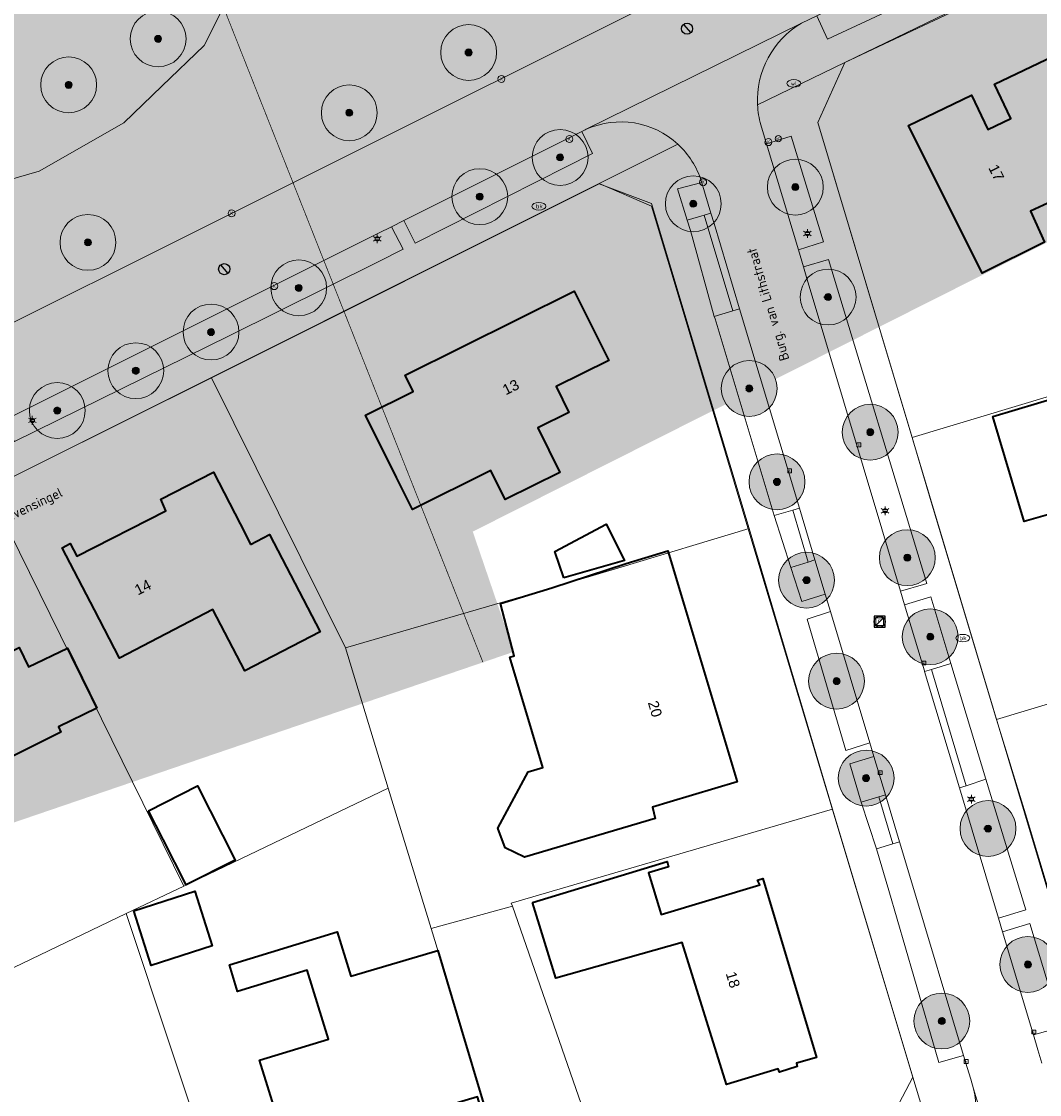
# Model space of a CAD drawing. Header units: metres. Extents: x 163628 to 167676, y 402708 to 405373.
# Tile 112 of 256: x 165270 to 165343, y 403718 to 403795. Entities that reach past the tile are written whole.
import ezdxf
from ezdxf.enums import TextEntityAlignment as Align

# ---------------------------------------------------------------- set-up
doc = ezdxf.new("R2010")
doc.units = ezdxf.units.M
doc.linetypes.add('X-CA190022.004-UO-TXT_Tekst 1op200$0$AL-TEKENBLADGRENS', pattern=[11.5, 2.5, -1.5, 1, -1.5, 1, -1.5, 2.5])
doc.layers.get('0').update_dxf_attribs({"lineweight": 25})
for name, color, linetype, lineweight in [('X-CA190022.004-UO-BGT_Ondergrond$0$B-WE-KL-WATER_PUT-S', 170, 'Continuous', 25), ('X-CA190022.004-UO-BGT_Ondergrond$0$GE_203_VGOHaag_Lijn_GEM', 253, 'X-CA190022.004-UO-BGT_Ondergrond$0$Heg', 9), ('X-CA190022.004-UO-BGT_Ondergrond$0$GE_314_WGDRijbaanLokaleweg_Vlak_GEM', 253, 'Continuous', 9), ('X-CA190022.004-UO-BGT_Ondergrond$0$GE_317_WGDVoetpad_Vlak_GEM', 253, 'Continuous', 9), ('X-CA190022.004-UO-BGT_Ondergrond$0$GE_322_WGDInrit_Vlak_GEM', 253, 'Continuous', 9), ('X-CA190022.004-UO-BGT_Ondergrond$0$GE_366_OWGBerm_groenvoorziening_Vlak_GEM', 253, 'Continuous', 9), ('X-CA190022.004-UO-BGT_Ondergrond$0$GE_367_OWGBerm_groenvoorziening_grasenk_GEM', 253, 'Continuous', 9), ('X-CA190022.004-UO-BGT_Ondergrond$0$GE_401_OTDErf_Vlak_GEM', 253, 'Continuous', 9), ('X-CA190022.004-UO-BGT_Ondergrond$0$GE_4502_GBKN_Huisnummer_Lijn_GEM', 7, 'Continuous', 9), ('X-CA190022.004-UO-BGT_Ondergrond$0$GE_478_BTDGroenvoorziening_bosplantsoen_GEM', 253, 'Continuous', 9), ('X-CA190022.004-UO-BGT_Ondergrond$0$GE_601_PNDgrondvlakpand_Vlak_MV_GEM', 34, 'Continuous', 35), ('X-CA190022.004-UO-BGT_Ondergrond$0$GE_814_BRDVerkeersbord_Punt_GEM', 253, 'Continuous', 9), ('X-CA190022.004-UO-BGT_Ondergrond$0$GE_861_PALLichtmast_Punt_GEM', 253, 'Continuous', 9), ('X-CA190022.004-UO-BGT_Ondergrond$0$GE_882_PutBrandkraan_Punt_GEM', 253, 'Continuous', 9), ('X-CA190022.004-UO-BGT_Ondergrond$0$GE_885_PutInspectieofRioolput_Punt_GEM', 253, 'Continuous', 9), ('X-CA190022.004-UO-BGT_Ondergrond$0$GE_886_PutKolk_Punt_GEM', 253, 'Continuous', 9), ('X-CA190022.004-UO-BGT_Ondergrond$0$N-WE-RI-PUT_INSPECTIE-S', 253, 'Continuous', 9), ('X-CA190022.004-UO-DWM_Beplanting$0$B-WE-GR-BOOM-S AFKOMSTIG UIT BGT', 252, 'Continuous', 0), ('X-CA190022.004-UO-KAD_Percelen$0$B-WE-KG-GRENS_PERCEEL-GV', 150, 'Continuous', 9), ('X-CA190022.004-UO-TXT_Tekst 1op200$0$X-XX-AL-T35', 7, 'Continuous', 35), ('X-CA190022.004-UO-TXT_Tekst 1op200$0$X-XX-AL-TEKENBLADGRENS-G', 7, 'X-CA190022.004-UO-TXT_Tekst 1op200$0$AL-TEKENBLADGRENS', 35), ('X-CA190022.004-UO-WHM_Putten en kolken combi$0$KOLK BGT', 253, 'Continuous', 0), ('X-CA190022.004-UO-WHM_Putten en kolken combi$0$PUTRAND ONDERLEGGER GEMEENTE', 253, 'Continuous', 25), ('X-CA190022.004-UO-WHM_Riolering gemeente_NLCS$0$B-WE-RI-PUT-S', 214, 'Continuous', 15)]:
    doc.layers.add(name, color=color, linetype=linetype, lineweight=lineweight)
doc.layers.add('X-CA190022.004-UO-DWM_Beplanting$0$B-WE-GR-BOOM-S AFKOMSTIG UIT BOMENBESTAND GEMEENTE', color=252, linetype='Continuous')
doc.layers.add('X-CA190022.004-UO-DWM_Beplanting$0$N-GV-GR-GRAS-A-200', color=7, linetype='Continuous')
doc.layers.add('X-CA190022.004-UO-TXT_Tekst 1op200$0$X-XX-AL-VERWIJZING-V', color=253, linetype='Continuous', lineweight=0, transparency=0.4)
doc.styles.add('X-CA190022.004-UO-BGT_Ondergrond$0$BGT_NAR', font='arial.ttf', dxfattribs={"height": 1})
doc.styles.add('X-CA190022.004-UO-BGT_Ondergrond$0$NLCS-ISO', font='NLCS-ISO.ttf')
doc.styles.add('X-CA190022.004-UO-TXT_Tekst 1op200$0$NLCS-ISO-M200-T35', font='NLCS-ISO.ttf', dxfattribs={"height": 0.7})
doc.styles.add('X-CA190022.004-UO-WHM_Putten en kolken combi$0$ISOCPEUR 9 PT', font='isocpeur.ttf', dxfattribs={"height": 2.4402})
doc.linetypes.add('X-CA190022.004-UO-BGT_Ondergrond$0$Heg', pattern='A,5,-1.5,[2,dgnlstyle-meierijstad.shx,S=0.007937,R=45,X=0,Y=0],-1.5', length=8)

# ---------------------------------------------------------------- blocks, each defined once
blk = doc.blocks.new('X-CA190022.004-UO-BGT_Ondergrond$0$SRI-KOLK-SO')
at = {"color": 0, "linetype": 'ByBlock', "lineweight": 18}
blk.add_lwpolyline([(-1.125, -1.125), (1.125, -1.125), (1.125, 1.125), (-1.125, 1.125)], close=True, dxfattribs=at)
at = {"color": 0, "linetype": 'ByBlock', "lineweight": 18, "style": 'X-CA190022.004-UO-BGT_Ondergrond$0$NLCS-ISO'}
blk.add_text('k', height=1.5, dxfattribs=at).set_placement((0, 0), align=Align.MIDDLE_CENTER)
blk = doc.blocks.new('X-CA190022.004-UO-BGT_Ondergrond$0$IMGEOKolk')
at = {"xscale": 5, "yscale": 5, "zscale": 5}
blk.add_blockref('X-CA190022.004-UO-BGT_Ondergrond$0$SRI-KOLK-SO', (0, 0), dxfattribs=at)
blk = doc.blocks.new('X-CA190022.004-UO-BGT_Ondergrond$0$SKL-WATER_BRANDKRAAN_BRANDPUT-SO')
at = {"color": 0, "linetype": 'ByBlock', "lineweight": 18}
blk.add_ellipse((0, 0), major_axis=(2.5, 0), ratio=0.54, dxfattribs=at)
at = {"color": 0, "linetype": 'ByBlock', "lineweight": 18, "style": 'X-CA190022.004-UO-BGT_Ondergrond$0$NLCS-ISO'}
blk.add_text('bk', height=1.5, dxfattribs=at).set_placement((0.16, 0), align=Align.MIDDLE_CENTER)
blk = doc.blocks.new('X-CA190022.004-UO-BGT_Ondergrond$0$IMGEOBrandkraanput')
at = {"xscale": 5, "yscale": 5, "zscale": 5}
blk.add_blockref('X-CA190022.004-UO-BGT_Ondergrond$0$SKL-WATER_BRANDKRAAN_BRANDPUT-SO', (0, 0), dxfattribs=at)
blk = doc.blocks.new('X-CA190022.004-UO-BGT_Ondergrond$0$SIE-WEG_PAAL_VERKEERSBORD-SO')
at = {"linetype": 'ByBlock', "lineweight": 18}
blk.add_circle((0, 0), 1.5, dxfattribs=at)
at = {"linetype": 'ByBlock', "lineweight": 18, "style": 'X-CA190022.004-UO-BGT_Ondergrond$0$NLCS-ISO'}
blk.add_text('vb', height=1.5, dxfattribs=at).set_placement((0, 0.13), align=Align.MIDDLE_CENTER)
blk = doc.blocks.new('X-CA190022.004-UO-BGT_Ondergrond$0$IMGEOVerkeersbord')
at = {"xscale": 5, "yscale": 5, "zscale": 5}
blk.add_blockref('X-CA190022.004-UO-BGT_Ondergrond$0$SIE-WEG_PAAL_VERKEERSBORD-SO', (0, 0), dxfattribs=at)
blk = doc.blocks.new('X-CA190022.004-UO-BGT_Ondergrond$0$N-SIE-WEG_LICHTMAST-SO')
h = blk.add_hatch(color=256)
h.paths.add_polyline_path([(1.16, 0.5, 0.658505), (-1.16, 0.5)])
h.paths.add_polyline_path([(-1.16, -0.5, 0.658505), (1.16, -0.5)])
at = {"flags": 128}
for points in [[(-2.19, 1.27), (-1.1, 0.63)], [(-1.16, 0.5), (1.16, 0.5)], [(0, 1.27), (0, 2.53)], [(1.1, 0.63), (2.19, 1.27)], [(-2.19, -1.27), (-1.1, -0.63)], [(-1.16, -0.5), (1.16, -0.5)], [(0, -1.27), (0, -2.53)], [(2.19, -1.27), (1.1, -0.63)]]:
    blk.add_lwpolyline(points, dxfattribs=at)
at = {"ltscale": 0.5}
blk.add_circle((0, 0), 1.27, dxfattribs=at)
at = {"style": 'X-CA190022.004-UO-BGT_Ondergrond$0$NLCS-ISO'}
blk.add_attdef('TYPE', text='', height=1.8, dxfattribs=at).set_placement((0, 2.53), align=Align.BOTTOM_CENTER)
blk = doc.blocks.new('X-CA190022.004-UO-BGT_Ondergrond$0$IMGEOLichtmastpaal')
at = {"xscale": 5, "yscale": 5, "zscale": 5}
blk.add_blockref('X-CA190022.004-UO-BGT_Ondergrond$0$N-SIE-WEG_LICHTMAST-SO', (0, 6.4), dxfattribs=at)
blk = doc.blocks.new('X-CA190022.004-UO-BGT_Ondergrond$0$SRI-PUT_INSPECTIEPUT_RIOOLPUT-SO')
at = {"color": 0, "linetype": 'ByBlock', "lineweight": 18}
blk.add_lwpolyline([(-1.12, -1.12), (1.12, -1.12), (1.12, 1.12), (-1.12, 1.12)], close=True, dxfattribs=at)
at = {"color": 0, "linetype": 'ByBlock', "lineweight": 18, "style": 'X-CA190022.004-UO-BGT_Ondergrond$0$NLCS-ISO'}
blk.add_text('r', height=1.5, dxfattribs=at).set_placement((0, 0.28), align=Align.MIDDLE_CENTER)
blk = doc.blocks.new('X-CA190022.004-UO-BGT_Ondergrond$0$IMGEOInspectierioolput')
at = {"layer": 'X-CA190022.004-UO-BGT_Ondergrond$0$N-WE-RI-PUT_INSPECTIE-S', "xscale": 10, "yscale": 10, "zscale": 10}
blk.add_blockref('X-CA190022.004-UO-BGT_Ondergrond$0$SRI-PUT_INSPECTIEPUT_RIOOLPUT-SO', (0, 0), dxfattribs=at)
blk = doc.blocks.new('X-CA190022.004-UO-BGT_Ondergrond$0$SKL-WATER_WATERLEIDINGPUT-SO')
at = {"color": 0, "linetype": 'ByBlock', "lineweight": 18}
blk.add_ellipse((0, 0), major_axis=(2.5, 0), ratio=0.54, dxfattribs=at)
at = {"color": 0, "linetype": 'ByBlock', "lineweight": 18, "style": 'X-CA190022.004-UO-BGT_Ondergrond$0$NLCS-ISO'}
blk.add_text('wl', height=1.5, dxfattribs=at).set_placement((0, 0), align=Align.MIDDLE_CENTER)
blk = doc.blocks.new('X-CA190022.004-UO-WHM_Riolering gemeente_NLCS$0$B-SRI-PUT_BETON-SO')
blk.add_line((-1.41, -1.41), (1.41, 1.41))
at = {"lineweight": -3, "flags": 128}
blk.add_lwpolyline([(2, -2), (2, 2), (-2, 2), (-2, -2)], close=True, dxfattribs=at)
at = {"lineweight": -3}
blk.add_circle((0, 0), 2, dxfattribs=at)
blk = doc.blocks.new('X-CA190022.004-UO-WHM_Putten en kolken combi$0$IMGEOKolk')
blk.add_circle((0, 0), 0.25)
at = {"insert": (0, 0), "char_height": 0.244, "attachment_point": 5, "style": 'X-CA190022.004-UO-WHM_Putten en kolken combi$0$ISOCPEUR 9 PT'}
blk.add_mtext_dynamic_manual_height_columns('K', width=0.25229, gutter_width=12.201, heights=[0], dxfattribs=at)
blk = doc.blocks.new('X-CA190022.004-UO-WHM_Putten en kolken combi$0$B-SRI-PUT_BETON-SO')
at = {"flags": 128}
blk.add_lwpolyline([(-1.29, 1.53), (1.29, -1.53)], dxfattribs=at)
blk.add_circle((0, 0), 2)
blk = doc.blocks.new('X-CA190022.004-UO-DWM_Beplanting$0$SGR-BOOM_01-SO')
at = {"linetype": 'ByBlock', "lineweight": 18}
h = blk.add_hatch(color=0, dxfattribs=at)
h.dxf.hatch_style = 1
edge = h.paths.add_edge_path()
edge.add_arc((0, 0), 0.25, 0, 360)
at = {"color": 0, "linetype": 'ByBlock', "lineweight": 18}
for radius in [2, 0.25]:
    blk.add_circle((0, 0), radius, dxfattribs=at)
blk = doc.blocks.new('X-CA190022.004-UO-DWM_Beplanting$0$IMGEOBoom')
at = {"transparency": 33554457}
h = blk.add_hatch(color=256, dxfattribs=at)
h.dxf.hatch_style = 1
edge = h.paths.add_edge_path()
edge.add_arc((0, 0), 100, 0, 360)
edge = h.paths.add_edge_path(flags=17)
edge.add_arc((0, 0), 12.5, 0, 360)
h = blk.add_hatch()
h.set_pattern_fill('ANGLE', color=256)
h.set_pattern_definition([(0, (0, 0), (0, 6.985), [5.08, -1.905]), (90, (0, 0), (-6.985, 4e-16), [5.08, -1.905])])
edge = h.paths.add_edge_path(flags=17)
edge.add_arc((0, 0), 12.5, 0, 360)
at = {"layer": 'X-CA190022.004-UO-DWM_Beplanting$0$N-GV-GR-GRAS-A-200'}
h = blk.add_hatch(color=256, dxfattribs=at)
h.dxf.hatch_style = 1
edge = h.paths.add_edge_path(flags=17)
edge.add_arc((0, 0), 12.5, 0, 360)
at = {"xscale": 50, "yscale": 50, "zscale": 50}
blk.add_blockref('X-CA190022.004-UO-DWM_Beplanting$0$SGR-BOOM_01-SO', (0, 0), dxfattribs=at)

msp = doc.modelspace()

# ---------------------------------------------------------------- hatches: boundary and pattern name
at = {"layer": 'X-CA190022.004-UO-TXT_Tekst 1op200$0$X-XX-AL-VERWIJZING-V'}
h = msp.add_hatch(color=256, dxfattribs=at)
h.dxf.hatch_style = 1
h.paths.add_polyline_path([(165464.919, 403840.427), (165429.383, 403874.578), (165436.637, 403882.126), (165438.662, 403884.233), (165419.079, 403887.244), (165428.612, 403878.083), (165285.905, 403806.186), (165302.209, 403758.452)])
h = msp.add_hatch(color=256, dxfattribs=at)
h.dxf.hatch_style = 1
h.paths.add_polyline_path([(165302.209, 403758.452), (165298.044, 403756.354), (165275.564, 403800.976), (165285.905, 403806.186), (165285.128, 403808.459), (165201.445, 403779.876), (165209.977, 403755.179), (165220.83, 403721.042), (165305.15, 403749.843)])
h = msp.add_hatch(color=256, dxfattribs=at)
h.dxf.hatch_style = 1
h.paths.add_polyline_path([(165285.905, 403806.186), (165275.564, 403800.976), (165298.044, 403756.354), (165302.209, 403758.452)], flags=17)

# ---------------------------------------------------------------- linework, layer by layer
at = {"layer": 'X-CA190022.004-UO-BGT_Ondergrond$0$GE_203_VGOHaag_Lijn_GEM'}
msp.add_line((165317.41, 403773.738), (165321.488, 403760.148), dxfattribs=at)
at = {"layer": 'X-CA190022.004-UO-BGT_Ondergrond$0$GE_314_WGDRijbaanLokaleweg_Vlak_GEM', "flags": 128}
for points in [[(165310.202, 403787.211), (165310.008, 403787.114), (165308.254, 403786.237), (165297.275, 403780.744), (165296.379, 403780.296), (165295.456, 403779.834), (165294.562, 403779.387), (165268.62, 403766.41), (165265.86, 403765.029), (165252.758, 403758.475), (165252.57, 403758.381), (165246.135, 403755.162), (165246.096, 403755.142), (165234.414, 403749.298), (165231.732, 403754.658), (165317.94, 403797.77), (165450.872, 403862.295)], [(165398.286, 403830.065), (165365.213, 403814.02), (165365.034, 403813.933), (165361.758, 403812.343), (165346.234, 403804.812), (165339.068, 403801.335), (165326.857, 403795.411), (165325.738, 403794.868), (165310.337, 403787.273)], [(165310.337, 403787.273), (165325.738, 403794.868)], [(165322.84, 403787.59), (165323.248, 403786.227), (165325.523, 403778.629), (165325.887, 403777.414), (165326.083, 403776.76), (165332.845, 403754.176), (165333.132, 403753.218), (165334.552, 403748.473), (165334.567, 403748.422), (165337.063, 403740.087)], [(165343.071, 403701.972), (165342.739, 403703.083), (165338.076, 403718.533), (165337.87, 403719.219), (165337.613, 403720.075), (165337.36, 403720.92), (165333.65, 403733.288), (165332.77, 403736.221), (165331.755, 403739.604), (165330.937, 403742.334), (165330.639, 403743.33), (165327.822, 403752.723), (165327.445, 403753.98), (165326.712, 403756.421), (165325.6, 403760.131), (165321.319, 403774.405), (165319.484, 403780.522), (165319.26, 403781.271), (165318.607, 403783.446), (165318.604, 403783.456), (165318.57, 403783.57)], [(165337.063, 403740.087), (165339.854, 403730.765), (165340.147, 403729.788), (165342.175, 403723.016), (165342.358, 403722.405), (165342.68, 403721.328), (165342.968, 403720.364)], [(165338.076, 403718.533), (165342.739, 403703.083)]]:
    msp.add_lwpolyline(points, dxfattribs=at)
at = {"layer": 'X-CA190022.004-UO-BGT_Ondergrond$0$GE_314_WGDRijbaanLokaleweg_Vlak_GEM'}
for centre, radius, start, end in [((165328.997, 403789.355), 6.404, 120.58916, 182.91705), ((165328.946, 403789.344), 6.353, 182.8379, 196.02217), ((165312.808, 403781.764), 6.038, 47.32644, 114.15404), ((165311.3, 403784.999), 2.469, 112.94364, 116.39115), ((165312.809, 403781.762), 6.038, 17.42141, 47.34903), ((165332.895, 403717.352), 5.314, 301.74818, 12.8409)]:
    msp.add_arc(centre, radius, start, end, dxfattribs=at)
at = {"layer": 'X-CA190022.004-UO-BGT_Ondergrond$0$GE_317_WGDVoetpad_Vlak_GEM', "flags": 128}
for points in [[(165325.738, 403794.868), (165326.857, 403795.411), (165327.621, 403793.735), (165339.98, 403799.513), (165347.094, 403803.171), (165362.648, 403810.66), (165366.049, 403812.297), (165380.865, 403819.26), (165399.129, 403828.253), (165404.983, 403831.214), (165410.955, 403834.139), (165414.101, 403835.622), (165429.088, 403843.027), (165436.132, 403846.493), (165454.828, 403855.568), (165455.146, 403855.716), (165454.377, 403857.324), (165455.396, 403857.728), (165456.783, 403858.278)], [(165456.61, 403853.94), (165400.609, 403826.814), (165366.847, 403810.46), (165328.86, 403792.06), (165322.601, 403789.029)], [(165322.601, 403789.029), (165328.86, 403792.06), (165326.91, 403787.77), (165346.27, 403723.08)], [(165311.26, 403783.38), (165232.28, 403743.86), (165231.613, 403742.426), (165230.174, 403745.282), (165230.407, 403745.399), (165246.853, 403753.629), (165253.583, 403756.826), (165266.686, 403763.376), (165269.392, 403764.902), (165284.767, 403772.478), (165295.378, 403777.758), (165297.216, 403778.68), (165296.379, 403780.296), (165297.275, 403780.744), (165298.095, 403779.125), (165308.944, 403784.612), (165310.791, 403785.546), (165310.008, 403787.114), (165310.202, 403787.211)], [(165342.968, 403720.364), (165342.68, 403721.328), (165342.358, 403722.405), (165344.344, 403722.963), (165342.097, 403730.375), (165340.147, 403729.788), (165339.854, 403730.765), (165341.802, 403731.348), (165338.958, 403740.73), (165336.453, 403748.994), (165335.002, 403753.778), (165334.764, 403753.706), (165333.132, 403753.218), (165332.845, 403754.176), (165334.494, 403754.669), (165334.712, 403754.735), (165327.675, 403777.95), (165325.887, 403777.414), (165325.523, 403778.629), (165327.317, 403779.217), (165325.001, 403786.77), (165323.248, 403786.227), (165322.84, 403787.59)], [(165316.9, 403786.203), (165311.26, 403783.38)], [(165335.691, 403712.833), (165333.72, 403719.38), (165321.488, 403760.148), (165317.41, 403773.738), (165315, 403781.77), (165311.26, 403783.38), (165316.9, 403786.203)], [(165318.57, 403783.57), (165318.604, 403783.456), (165316.866, 403782.996), (165317.56, 403780.761), (165317.792, 403780.015)], [(165317.792, 403780.015), (165319.507, 403773.859), (165319.56, 403773.685), (165323.8, 403759.607), (165324.995, 403755.881), (165325.766, 403753.438), (165327.445, 403753.98), (165327.822, 403752.723), (165326.161, 403752.182), (165328.915, 403742.772), (165330.639, 403743.33), (165330.937, 403742.334), (165329.202, 403741.814), (165330.02, 403739.084), (165331.119, 403735.726), (165331.993, 403732.733), (165335.59, 403720.413), (165337.36, 403720.92), (165337.613, 403720.075), (165337.87, 403719.219), (165338.076, 403718.533)], [(165243.566, 403683.507), (165242.22, 403689.18), (165245.34, 403687.81), (165331.74, 403715.59), (165333.72, 403719.38), (165335.691, 403712.833)]]:
    msp.add_lwpolyline(points, dxfattribs=at)
at = {"layer": 'X-CA190022.004-UO-BGT_Ondergrond$0$GE_317_WGDVoetpad_Vlak_GEM', "extrusion": (0, 0, -1)}
for centre, radius, start, end in [((-165328.997, 403789.355), 6.404, 357.08295, 59.41084), ((-165328.946, 403789.344), 6.353, 343.97783, 357.1621), ((-165312.808, 403781.764), 6.038, 65.84596, 132.67356), ((-165311.3, 403784.999), 2.469, 63.60885, 67.05636), ((-165312.809, 403781.762), 6.038, 132.65097, 162.57859), ((-165332.895, 403717.352), 5.314, 167.1591, 238.25182)]:
    msp.add_arc(centre, radius, start, end, dxfattribs=at)
at = {"layer": 'X-CA190022.004-UO-BGT_Ondergrond$0$GE_322_WGDInrit_Vlak_GEM', "flags": 128}
for points in [[(165318.776, 403781.126), (165320.84, 403774.261), (165319.507, 403773.859), (165317.792, 403780.015), (165317.56, 403780.761), (165318.776, 403781.126)], [(165319.26, 403781.271), (165319.484, 403780.522), (165321.319, 403774.405), (165320.84, 403774.261), (165318.776, 403781.126), (165319.26, 403781.271)], [(165325.12, 403759.991), (165326.235, 403756.271), (165324.995, 403755.881), (165323.8, 403759.607), (165325.12, 403759.991)], [(165325.6, 403760.131), (165326.712, 403756.421), (165326.235, 403756.271), (165325.12, 403759.991), (165325.6, 403760.131)], [(165335.046, 403748.567), (165337.537, 403740.248), (165337.063, 403740.087), (165334.567, 403748.422), (165335.046, 403748.567)], [(165336.453, 403748.994), (165338.958, 403740.73), (165337.537, 403740.248), (165335.046, 403748.567), (165336.453, 403748.994)], [(165331.276, 403739.46), (165332.291, 403736.077), (165331.119, 403735.726), (165330.02, 403739.084), (165331.276, 403739.46)], [(165331.755, 403739.604), (165332.77, 403736.221), (165332.291, 403736.077), (165331.276, 403739.46), (165331.755, 403739.604)]]:
    msp.add_lwpolyline(points, dxfattribs=at)
at = {"layer": 'X-CA190022.004-UO-BGT_Ondergrond$0$GE_366_OWGBerm_groenvoorziening_Vlak_GEM', "flags": 128}
msp.add_lwpolyline([(165339.98, 403799.513), (165327.621, 403793.735), (165326.857, 403795.411), (165339.068, 403801.335), (165339.292, 403800.888), (165339.98, 403799.513)], dxfattribs=at)
at = {"layer": 'X-CA190022.004-UO-BGT_Ondergrond$0$GE_367_OWGBerm_groenvoorziening_grasenk_GEM', "flags": 128}
for points in [[(165458.165, 403865.835), (165453.492, 403863.567), (165450.872, 403862.295), (165317.94, 403797.77), (165231.732, 403754.658), (165230.844, 403754.214), (165229.928, 403753.755), (165229.746, 403753.668)], [(165267.261, 403783.151), (165271.154, 403784.275), (165277.219, 403787.746), (165279.936, 403790.354), (165282.987, 403793.266), (165285.159, 403797.624)], [(165308.944, 403784.612), (165298.095, 403779.125), (165297.275, 403780.744), (165308.254, 403786.237), (165310.008, 403787.114), (165310.791, 403785.546), (165308.944, 403784.612)], [(165323.248, 403786.227), (165325.001, 403786.77), (165327.317, 403779.217), (165325.523, 403778.629), (165323.248, 403786.227)], [(165318.607, 403783.446), (165319.26, 403781.271), (165318.776, 403781.126), (165317.56, 403780.761), (165316.866, 403782.996), (165318.604, 403783.456), (165318.607, 403783.446)], [(165295.378, 403777.758), (165284.767, 403772.478), (165269.392, 403764.902), (165268.848, 403765.965), (165268.62, 403766.41), (165294.562, 403779.387), (165295.456, 403779.834), (165296.379, 403780.296), (165297.216, 403778.68), (165295.378, 403777.758)], [(165327.675, 403777.95), (165334.712, 403754.735), (165334.494, 403754.669), (165332.845, 403754.176), (165326.083, 403776.76), (165325.887, 403777.414), (165327.675, 403777.95)], [(165321.319, 403774.405), (165325.6, 403760.131), (165325.12, 403759.991), (165323.8, 403759.607), (165319.56, 403773.685), (165319.507, 403773.859), (165320.84, 403774.261), (165321.319, 403774.405)], [(165326.712, 403756.421), (165327.445, 403753.98), (165325.766, 403753.438), (165324.995, 403755.881), (165326.235, 403756.271), (165326.712, 403756.421)], [(165335.002, 403753.778), (165336.453, 403748.994), (165335.046, 403748.567), (165334.567, 403748.422), (165334.552, 403748.473), (165333.132, 403753.218), (165334.764, 403753.706), (165335.002, 403753.778)], [(165327.822, 403752.723), (165330.639, 403743.33), (165328.915, 403742.772), (165326.161, 403752.182), (165327.822, 403752.723)], [(165330.937, 403742.334), (165331.755, 403739.604), (165331.276, 403739.46), (165330.02, 403739.084), (165329.202, 403741.814), (165330.937, 403742.334)], [(165338.958, 403740.73), (165341.802, 403731.348), (165339.854, 403730.765), (165337.063, 403740.087), (165337.537, 403740.248), (165338.958, 403740.73)], [(165333.65, 403733.288), (165337.36, 403720.92), (165335.59, 403720.413), (165331.993, 403732.733), (165331.119, 403735.726), (165332.291, 403736.077), (165332.77, 403736.221), (165333.65, 403733.288)], [(165342.097, 403730.375), (165344.344, 403722.963), (165342.358, 403722.405), (165342.175, 403723.016), (165340.147, 403729.788), (165342.097, 403730.375)]]:
    msp.add_lwpolyline(points, dxfattribs=at)
at = {"layer": 'X-CA190022.004-UO-BGT_Ondergrond$0$GE_401_OTDErf_Vlak_GEM', "flags": 128}
for points in [[(165456.61, 403853.94), (165460.148, 403852.164), (165462.301, 403841.619), (165481.356, 403755.59), (165481.746, 403753.829), (165480.17, 403751.51), (165479.488, 403751.348), (165475.327, 403750.358), (165458.109, 403746.262), (165446.436, 403743.485), (165411.175, 403735.097), (165405.018, 403733.632), (165371.994, 403725.776), (165359.274, 403722.75), (165350.15, 403720.58), (165346.27, 403723.08), (165326.91, 403787.77), (165328.86, 403792.06), (165366.847, 403810.46), (165400.609, 403826.814), (165456.61, 403853.94)], [(165350.488, 403787.836), (165352.414, 403783.797), (165344.724, 403779.965), (165343.695, 403782.131), (165342.155, 403781.399), (165343.16, 403779.19), (165338.68, 403776.96), (165333.42, 403787.54), (165337.93, 403789.72), (165339.1, 403787.26), (165340.74, 403788.04), (165339.56, 403790.51), (165347.43, 403794.25), (165349.58, 403789.74), (165350.488, 403787.836)], [(165321.488, 403760.148), (165333.72, 403719.38), (165331.74, 403715.59), (165245.34, 403687.81), (165242.22, 403689.18), (165240.728, 403695.474), (165236.109, 403714.964), (165230.28, 403739.56), (165231.613, 403742.426), (165232.28, 403743.86), (165311.26, 403783.38), (165315, 403781.77), (165317.41, 403773.738), (165321.488, 403760.148)], [(165296.76, 403762.32), (165294.54, 403766.8), (165297.94, 403768.48), (165297.36, 403769.65), (165309.48, 403775.67), (165311.95, 403770.7), (165308.18, 403768.84), (165309.09, 403766.98), (165306.87, 403765.88), (165308.45, 403762.68), (165304.57, 403760.77), (165304.532, 403760.751), (165303.498, 403762.833), (165297.887, 403760.046), (165296.76, 403762.32)], [(165355.197, 403755.526), (165352.851, 403754.919), (165352.521, 403754.145), (165352.155, 403754.478), (165351.29, 403754.22), (165346.49, 403752.79), (165344.37, 403759.95), (165341.7, 403759.18), (165339.46, 403766.7), (165344.25, 403768.13), (165347.774, 403769.182), (165351.193, 403770.243), (165352.859, 403764.963), (165352.486, 403764.845), (165353.868, 403760.639), (165353.697, 403760.6), (165355.197, 403755.526)], [(165276.919, 403749.391), (165275.12, 403752.85), (165272.81, 403757.29), (165273.39, 403757.59), (165273.85, 403756.7), (165280.24, 403759.93), (165279.88, 403760.77), (165283.64, 403762.7), (165285.93, 403758.26), (165286.302, 403757.54), (165287.655, 403758.244), (165291.278, 403751.279), (165285.884, 403748.474), (165283.599, 403752.865), (165276.919, 403749.391)], [(165308.737, 403755.131), (165308.081, 403757.034), (165311.771, 403758.981), (165313.081, 403756.379), (165308.737, 403755.131)], [(165305.184, 403749.543), (165304.19, 403753.312), (165307.88, 403754.42), (165313.185, 403756.173), (165316.175, 403757.071), (165317.34, 403753.19), (165321.14, 403740.53), (165316.35, 403739.09), (165315.074, 403738.707), (165315.279, 403737.908), (165305.918, 403735.121), (165304.539, 403735.789), (165304.009, 403737.221), (165306.178, 403741.233), (165307.235, 403741.544), (165304.863, 403749.447), (165305.184, 403749.543)], [(165272.535, 403744.468), (165272.724, 403744.087), (165265.821, 403740.641), (165266.722, 403738.838), (165260.065, 403735.514), (165256.59, 403742.6), (165260.41, 403744.45), (165257.73, 403749.79), (165265.22, 403753.53), (165267.44, 403749.01), (165269.72, 403750.15), (165270.408, 403748.761), (165273.199, 403750.111), (165275.285, 403745.798), (165272.535, 403744.468)], [(165278.994, 403738.446), (165282.501, 403740.232), (165285.202, 403734.927), (165281.695, 403733.142), (165280.036, 403736.4), (165278.994, 403738.446)], [(165317.203, 403729.019), (165308.155, 403726.464), (165306.499, 403731.894), (165316.13, 403734.83), (165316.22, 403734.45), (165314.8, 403734), (165315.71, 403731.03), (165322.77, 403733.14), (165322.59, 403733.48), (165322.98, 403733.6), (165326.82, 403720.78), (165325.38, 403720.37), (165325.45, 403720.13), (165324.17, 403719.73), (165324.07, 403719.98), (165320.37, 403718.85), (165317.203, 403729.019)], [(165277.929, 403731.298), (165282.303, 403732.693), (165283.554, 403728.77), (165279.18, 403727.375), (165277.929, 403731.298)], [(165299.699, 403728.457), (165301.38, 403722.83), (165304.57, 403712.15), (165304.32, 403712.08), (165302.56, 403717.96), (165296.53, 403716.18), (165297.69, 403712.29), (165292.52, 403710.74), (165292, 403712.44), (165287.4, 403711.06), (165285.96, 403715.85), (165288.201, 403716.541), (165286.942, 403720.594), (165291.877, 403722.086), (165290.343, 403727.048), (165285.361, 403725.505), (165284.792, 403727.419), (165292.499, 403729.779), (165293.468, 403726.617), (165299.699, 403728.457)]]:
    msp.add_lwpolyline(points, dxfattribs=at)
at = {"layer": 'X-CA190022.004-UO-BGT_Ondergrond$0$GE_478_BTDGroenvoorziening_bosplantsoen_GEM', "flags": 128}
msp.add_lwpolyline([(165285.159, 403797.624), (165282.987, 403793.266), (165279.936, 403790.354), (165277.219, 403787.746), (165271.154, 403784.275), (165267.261, 403783.151)], dxfattribs=at)
at = {"layer": 'X-CA190022.004-UO-BGT_Ondergrond$0$GE_601_PNDgrondvlakpand_Vlak_MV_GEM', "flags": 128}
for points in [[(165350.488, 403787.836), (165352.414, 403783.797), (165344.724, 403779.965), (165343.695, 403782.131), (165342.155, 403781.399), (165343.16, 403779.19), (165338.68, 403776.96), (165333.42, 403787.54), (165337.93, 403789.72), (165339.1, 403787.26), (165340.74, 403788.04), (165339.56, 403790.51), (165347.43, 403794.25), (165349.58, 403789.74), (165350.488, 403787.836)], [(165296.76, 403762.32), (165294.54, 403766.8), (165297.94, 403768.48), (165297.36, 403769.65), (165309.48, 403775.67), (165311.95, 403770.7), (165308.18, 403768.84), (165309.09, 403766.98), (165306.87, 403765.88), (165308.45, 403762.68), (165304.57, 403760.77), (165304.532, 403760.751), (165303.498, 403762.833), (165297.887, 403760.046), (165296.76, 403762.32)], [(165347.774, 403769.182), (165351.193, 403770.243), (165352.859, 403764.963), (165352.486, 403764.845), (165353.868, 403760.639), (165353.697, 403760.6), (165355.197, 403755.526), (165352.851, 403754.919), (165352.521, 403754.145), (165352.155, 403754.478), (165351.29, 403754.22), (165346.49, 403752.79), (165344.37, 403759.95), (165341.7, 403759.18), (165339.46, 403766.7), (165344.25, 403768.13), (165347.774, 403769.182)], [(165286.302, 403757.54), (165287.655, 403758.244), (165291.278, 403751.279), (165285.884, 403748.474), (165283.599, 403752.865), (165276.919, 403749.391), (165275.12, 403752.85), (165272.81, 403757.29), (165273.39, 403757.59), (165273.85, 403756.7), (165280.24, 403759.93), (165279.88, 403760.77), (165283.64, 403762.7), (165285.93, 403758.26), (165286.302, 403757.54)], [(165308.737, 403755.131), (165308.081, 403757.034), (165311.771, 403758.981), (165313.081, 403756.379), (165308.737, 403755.131)], [(165317.34, 403753.19), (165321.14, 403740.53), (165316.35, 403739.09), (165315.074, 403738.707), (165315.279, 403737.908), (165305.918, 403735.121), (165304.539, 403735.789), (165304.009, 403737.221), (165306.178, 403741.233), (165307.235, 403741.544), (165304.863, 403749.447), (165305.184, 403749.543), (165304.19, 403753.312), (165307.88, 403754.42), (165313.185, 403756.173), (165316.175, 403757.071), (165317.34, 403753.19)], [(165275.285, 403745.798), (165272.535, 403744.468), (165272.724, 403744.087), (165265.821, 403740.641), (165266.722, 403738.838), (165260.065, 403735.514), (165256.59, 403742.6), (165260.41, 403744.45), (165257.73, 403749.79), (165265.22, 403753.53), (165267.44, 403749.01), (165269.72, 403750.15), (165270.408, 403748.761), (165273.199, 403750.111), (165275.285, 403745.798)], [(165278.994, 403738.446), (165282.501, 403740.232), (165285.202, 403734.927), (165281.695, 403733.142), (165280.036, 403736.4), (165278.994, 403738.446)], [(165306.499, 403731.894), (165316.13, 403734.83), (165316.22, 403734.45), (165314.8, 403734), (165315.71, 403731.03), (165322.77, 403733.14), (165322.59, 403733.48), (165322.98, 403733.6), (165326.82, 403720.78), (165325.38, 403720.37), (165325.45, 403720.13), (165324.17, 403719.73), (165324.07, 403719.98), (165320.37, 403718.85), (165317.203, 403729.019), (165308.155, 403726.464), (165306.499, 403731.894)], [(165277.929, 403731.298), (165282.303, 403732.693), (165283.554, 403728.77), (165279.18, 403727.375), (165277.929, 403731.298)], [(165301.38, 403722.83), (165304.57, 403712.15), (165304.32, 403712.08), (165302.56, 403717.96), (165296.53, 403716.18), (165297.69, 403712.29), (165292.52, 403710.74), (165292, 403712.44), (165287.4, 403711.06), (165285.96, 403715.85), (165288.201, 403716.541), (165286.942, 403720.594), (165291.877, 403722.086), (165290.343, 403727.048), (165285.361, 403725.505), (165284.792, 403727.419), (165292.499, 403729.779), (165293.468, 403726.617), (165299.699, 403728.457), (165301.38, 403722.83)]]:
    msp.add_lwpolyline(points, dxfattribs=at)
at = {"layer": 'X-CA190022.004-UO-KAD_Percelen$0$B-WE-KG-GRENS_PERCEEL-GV', "flags": 128}
msp.add_lwpolyline([(165383.721, 403578.148), (165378.505, 403595.61), (165373.733, 403611.596), (165373.39, 403611.53), (165373.144, 403612.368), (165368.181, 403628.38), (165368.671, 403628.593), (165368.455, 403629.26), (165366.13, 403637.05), (165369.27, 403646.64), (165364.316, 403663.143), (165361.57, 403672.184), (165358.579, 403682.262), (165351.9, 403704.52), (165346.422, 403722.843), (165341.778, 403738.226), (165339.715, 403744.989), (165335.033, 403760.58), (165333.667, 403765.189), (165326.91, 403787.77), (165328.86, 403792.06), (165344.837, 403799.606)], dxfattribs=at)
for points in [[(165333.667, 403765.189), (165358.012, 403772.535), (165355.74, 403777.297), (165350.488, 403787.836), (165347.43, 403794.25), (165344.837, 403799.606), (165328.86, 403792.06), (165326.91, 403787.77)], [(165230.28, 403739.56), (165232.28, 403743.86), (165251.07, 403753.264), (165267.503, 403761.486), (165271.141, 403763.316), (165283.496, 403769.48), (165311.272, 403783.36), (165315.012, 403781.951), (165321.996, 403758.687), (165327.964, 403738.569), (165333.72, 403719.38), (165331.74, 403715.59), (165312.738, 403709.479), (165306.131, 403707.316), (165287.304, 403701.29), (165268.089, 403695.123), (165245.34, 403687.81), (165242.22, 403689.18), (165236.2, 403714.576)], [(165293.089, 403750.131), (165307.88, 403754.42), (165312.67, 403755.86), (165321.996, 403758.687), (165315.012, 403781.951), (165311.272, 403783.36), (165283.496, 403769.48)], [(165362.958, 403762.1), (165358.012, 403772.535), (165333.667, 403765.189), (165335.033, 403760.58), (165339.715, 403744.989), (165365.221, 403752.678)], [(165293.089, 403750.131), (165283.496, 403769.48), (165271.141, 403763.316), (165267.503, 403761.486), (165281.525, 403733.066), (165296.156, 403740.08)], [(165267.503, 403761.486), (165251.07, 403753.264), (165256.59, 403742.6), (165260.065, 403735.514), (165265.011, 403725.149), (165277.395, 403731.086), (165281.525, 403733.066)], [(165321.996, 403758.687), (165312.67, 403755.86), (165307.88, 403754.42), (165293.089, 403750.131), (165296.156, 403740.08), (165299.225, 403730.02), (165305.065, 403731.631), (165304.96, 403731.835), (165327.964, 403738.569)], [(165346.422, 403722.843), (165350.191, 403720.664), (165371.68, 403725.783), (165365.629, 403751.026), (165365.221, 403752.678), (165339.715, 403744.989), (165341.778, 403738.226)], [(165296.156, 403740.08), (165281.525, 403733.066), (165277.395, 403731.086), (165287.304, 403701.29), (165306.131, 403707.316), (165304.57, 403712.15), (165299.584, 403728.841), (165299.225, 403730.02)], [(165327.964, 403738.569), (165304.96, 403731.835), (165305.065, 403731.631), (165312.738, 403709.479), (165331.74, 403715.59), (165333.72, 403719.38)], [(165299.225, 403730.02), (165299.584, 403728.841), (165304.57, 403712.15), (165306.131, 403707.316), (165312.738, 403709.479), (165305.065, 403731.631)], [(165277.395, 403731.086), (165265.011, 403725.149), (165259.199, 403722.362), (165268.089, 403695.123), (165287.304, 403701.29)]]:
    msp.add_lwpolyline(points, close=True, dxfattribs=at)
at = {"layer": 'X-CA190022.004-UO-TXT_Tekst 1op200$0$X-XX-AL-TEKENBLADGRENS-G', "const_width": 0.05, "flags": 128}
msp.add_lwpolyline([(165280.114, 403806.746), (165302.941, 403749.089)], dxfattribs=at)

# ---------------------------------------------------------------- block references
at = {"layer": 'X-CA190022.004-UO-BGT_Ondergrond$0$B-WE-KL-WATER_PUT-S', "xscale": 0.2, "yscale": 0.2, "zscale": 0.2}
msp.add_blockref('X-CA190022.004-UO-BGT_Ondergrond$0$SKL-WATER_WATERLEIDINGPUT-SO', (165325.203, 403790.562), dxfattribs=at)
at = {"layer": 'X-CA190022.004-UO-BGT_Ondergrond$0$GE_814_BRDVerkeersbord_Punt_GEM', "xscale": 0.03, "yscale": 0.03, "zscale": 0.02}
msp.add_blockref('X-CA190022.004-UO-BGT_Ondergrond$0$IMGEOVerkeersbord', (165324.095, 403786.596), dxfattribs=at)
at = {"layer": 'X-CA190022.004-UO-BGT_Ondergrond$0$GE_861_PALLichtmast_Punt_GEM', "xscale": 0.025, "yscale": 0.025, "zscale": 0.025}
for p in [(165326.175, 403779.645), (165295.37, 403779.266), (165270.67, 403766.26), (165331.737, 403759.784), (165337.912, 403739.127)]:
    msp.add_blockref('X-CA190022.004-UO-BGT_Ondergrond$0$IMGEOLichtmastpaal', p, dxfattribs=at)
at = {"layer": 'X-CA190022.004-UO-BGT_Ondergrond$0$GE_882_PutBrandkraan_Punt_GEM', "xscale": 0.04, "yscale": 0.04, "zscale": 0.02}
for p in [(165306.947, 403781.759), (165337.298, 403750.823)]:
    msp.add_blockref('X-CA190022.004-UO-BGT_Ondergrond$0$IMGEOBrandkraanput', p, dxfattribs=at)
at = {"layer": 'X-CA190022.004-UO-BGT_Ondergrond$0$GE_885_PutInspectieofRioolput_Punt_GEM', "xscale": 0.025, "yscale": 0.025, "zscale": 0.025}
msp.add_blockref('X-CA190022.004-UO-BGT_Ondergrond$0$IMGEOInspectierioolput', (165331.344, 403752.007), dxfattribs=at)
at = {"layer": 'X-CA190022.004-UO-BGT_Ondergrond$0$GE_886_PutKolk_Punt_GEM', "xscale": 0.025, "yscale": 0.025, "zscale": 0.025}
for p in [(165329.85, 403764.669), (165324.902, 403762.809), (165334.52, 403749.04), (165331.378, 403741.187), (165342.384, 403722.608), (165337.548, 403720.5)]:
    msp.add_blockref('X-CA190022.004-UO-BGT_Ondergrond$0$IMGEOKolk', p, dxfattribs=at)
at = {"layer": 'X-CA190022.004-UO-DWM_Beplanting$0$B-WE-GR-BOOM-S AFKOMSTIG UIT BGT', "xscale": 0.02, "yscale": 0.02, "zscale": 0.02}
for p in [(165279.679, 403793.749), (165301.916, 403792.776), (165273.275, 403790.451), (165293.368, 403788.455), (165308.462, 403785.256), (165325.308, 403783.132), (165302.71, 403782.446), (165318.001, 403781.937), (165274.655, 403779.171), (165289.748, 403775.911), (165327.652, 403775.256), (165283.47, 403772.748), (165278.081, 403769.98), (165322.006, 403768.708), (165272.459, 403767.123), (165330.67, 403765.573), (165323.995, 403762.016), (165333.326, 403756.585), (165326.111, 403754.975), (165334.967, 403750.922), (165328.262, 403747.745), (165330.373, 403740.794), (165339.105, 403737.182), (165341.96, 403727.447), (165335.795, 403723.394)]:
    msp.add_blockref('X-CA190022.004-UO-DWM_Beplanting$0$IMGEOBoom', p, dxfattribs=at)
at = {"layer": 'X-CA190022.004-UO-DWM_Beplanting$0$B-WE-GR-BOOM-S AFKOMSTIG UIT BOMENBESTAND GEMEENTE', "xscale": 0.02, "yscale": 0.02, "zscale": 0.02}
for p in [(165279.679, 403793.749), (165301.916, 403792.776), (165273.275, 403790.451), (165293.368, 403788.455), (165308.462, 403785.256), (165325.308, 403783.132), (165302.71, 403782.446), (165318.001, 403781.937), (165274.655, 403779.171), (165289.748, 403775.911), (165327.652, 403775.256), (165283.47, 403772.748), (165322.006, 403768.708), (165272.459, 403767.123), (165330.67, 403765.573), (165323.995, 403762.016), (165333.326, 403756.585), (165326.111, 403754.975), (165334.967, 403750.922), (165328.262, 403747.745), (165330.373, 403740.794), (165339.105, 403737.182), (165341.96, 403727.447)]:
    msp.add_blockref('X-CA190022.004-UO-DWM_Beplanting$0$IMGEOBoom', p, dxfattribs=at)
at = {"layer": 'X-CA190022.004-UO-WHM_Putten en kolken combi$0$KOLK BGT', "zscale": 0.5}
for p in [(165304.258, 403790.877), (165309.127, 403786.571), (165323.381, 403786.352), (165318.705, 403783.483), (165284.939, 403781.247), (165287.993, 403776.037)]:
    msp.add_blockref('X-CA190022.004-UO-WHM_Putten en kolken combi$0$IMGEOKolk', p, dxfattribs=at)
at = {"layer": 'X-CA190022.004-UO-WHM_Putten en kolken combi$0$PUTRAND ONDERLEGGER GEMEENTE', "xscale": 0.2, "yscale": 0.2, "zscale": 0.2}
for p in [(165317.555, 403794.479), (165284.412, 403777.253)]:
    msp.add_blockref('X-CA190022.004-UO-WHM_Putten en kolken combi$0$B-SRI-PUT_BETON-SO', p, dxfattribs=at)
at = {"layer": 'X-CA190022.004-UO-WHM_Riolering gemeente_NLCS$0$B-WE-RI-PUT-S', "xscale": 0.2, "yscale": 0.2, "zscale": 0.2}
msp.add_blockref('X-CA190022.004-UO-WHM_Riolering gemeente_NLCS$0$B-SRI-PUT_BETON-SO', (165331.344, 403752), dxfattribs=at)

# ---------------------------------------------------------------- texts
at = {"layer": 'X-CA190022.004-UO-BGT_Ondergrond$0$GE_4502_GBKN_Huisnummer_Lijn_GEM', "style": 'X-CA190022.004-UO-BGT_Ondergrond$0$BGT_NAR'}
for s, rotation, p in [('17', 296.5, (165339.703, 403784.167)), ('13', 26.4, (165304.931, 403768.803)), ('14', 26.8, (165278.58, 403754.468)), ('20', 286.7, (165315.265, 403745.754)), ('18', 286.7, (165320.844, 403726.352))]:
    msp.add_text(s, height=0.75, rotation=rotation, dxfattribs=at).set_placement(p, align=Align.MIDDLE_CENTER)
at = {"layer": 'X-CA190022.004-UO-TXT_Tekst 1op200$0$X-XX-AL-T35', "char_height": 0.7, "attachment_point": 1, "style": 'X-CA190022.004-UO-TXT_Tekst 1op200$0$NLCS-ISO-M200-T35'}
for s, insert, rotation in [('Burg. van Lithstraat', (165324.216, 403770.607), 106.68678), ('Burg. Schrevensingel', (165264.775, 403757.933), 25.37115)]:
    msp.add_mtext_dynamic_manual_height_columns(s, width=25.88353, gutter_width=8.75, heights=[0], dxfattribs=dict(at, insert=insert, rotation=rotation))

doc.saveas('drawing.dxf')
